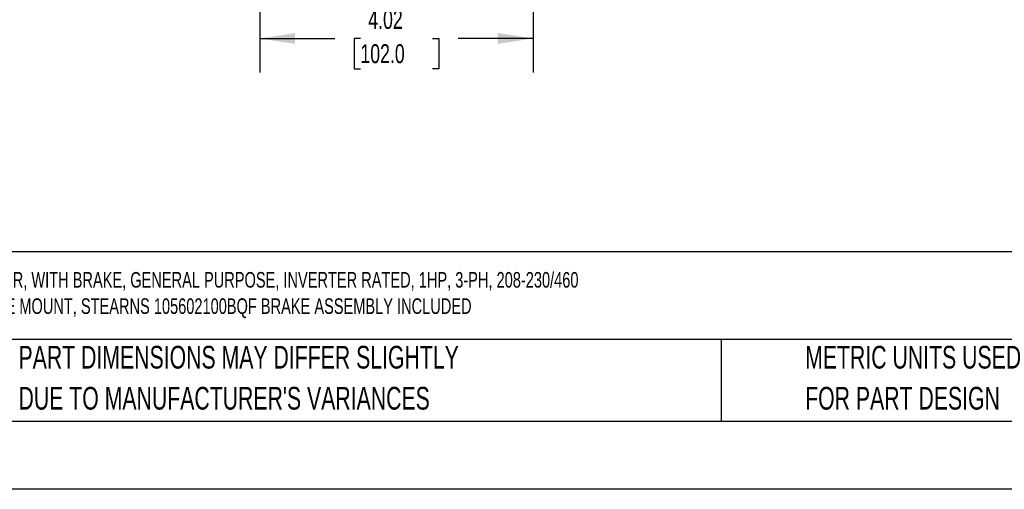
# Model space of a CAD drawing. Header units: inches. Extents: x 0 to 44, y 0 to 34.
# Tile 2 of 18: x 8.7 to 23.2, y 0 to 6.9. Entities that reach past the tile are written whole.
import ezdxf

# ---------------------------------------------------------------- set-up
doc = ezdxf.new("R2010")
doc.units = ezdxf.units.IN
doc.header["$LTSCALE"] = 4
doc.header["$MEASUREMENT"] = 0
doc.linetypes.add('CENTERX2', pattern=[0.8, 0.5, -0.1, 0.1, -0.1])
doc.layers.add('DIMENSIONS', color=140, linetype='Continuous', lineweight=25)
doc.layers.add('TEXT', color=140, linetype='Continuous', lineweight=25)
doc.styles.add('SLDTEXTSTYLE0', font='TXT', dxfattribs={"width": 0.7})
doc.dimstyles.new('SLDDIMSTYLE1', dxfattribs={"dimtxt": 0.277778, "dimasz": 0.52, "dimexe": 0, "dimexo": 0.0625, "dimgap": 0.069444, "dimtad": 0, "dimtih": 1, "dimtoh": 1, "dimrnd": 1e-09, "dimzin": 12, "dimdsep": 46, "dimtxsty": 'SLDTEXTSTYLE0', "dimsah": 1, "dimcen": 0.09, "dimadec": 0, "dimazin": 3, "dimtfac": 1, "dimtofl": 0, "dimtmove": 0, "dimatfit": 3, "dimfxl": 0, "dimfrac": 2, "dimtolj": 1, "dimtzin": 12, "dimarcsym": 0})

# ---------------------------------------------------------------- blocks, each defined once
blk = doc.blocks.new('SW_NOTE_0')
at = {"layer": 'TEXT', "color": 0, "linetype": 'CENTERX2', "lineweight": 18, "char_height": 0.228828, "attachment_point": 1, "style": 'SLDTEXTSTYLE0'}
for s, insert in [('WEG ELECTRIC S SERIES PREMIUM EFFICIENCY AC INDUCTION MOTOR, WITH BRAKE, GENERAL PURPOSE, INVERTER RATED, 1HP, 3-PH, 208-230/460', (0, 0.295)), ('VAC, 1800RPM, TEFC, 56C FRAME, ROLLED STEEL, RIGID BASE/C-FACE MOUNT, STEARNS 105602100BQF BRAKE ASSEMBLY INCLUDED', (0, -0.091))]:
    blk.add_mtext(s, dxfattribs=dict(at, insert=insert))
blk = doc.blocks.new('SW_NOTE_0_3')
at = {"layer": 'TEXT', "color": 0, "linetype": 'CENTERX2', "lineweight": 18, "char_height": 0.33333, "attachment_point": 1, "style": 'SLDTEXTSTYLE0'}
for s, insert in [('PART DIMENSIONS MAY DIFFER SLIGHTLY', (0, 0.43)), ("DUE TO MANUFACTURER'S VARIANCES", (0, -0.172))]:
    blk.add_mtext(s, dxfattribs=dict(at, insert=insert))
blk = doc.blocks.new('SW_NOTE_0_6')
at = {"layer": 'TEXT', "color": 0, "linetype": 'CENTERX2', "lineweight": 18, "char_height": 0.33333, "attachment_point": 1, "style": 'SLDTEXTSTYLE0'}
for s, insert in [('METRIC UNITS USED', (0, 0.43)), ('FOR PART DESIGN', (0, -0.172))]:
    blk.add_mtext(s, dxfattribs=dict(at, insert=insert))
blk = doc.blocks.new('_D_9')
at = {"layer": 'DIMENSIONS'}
for p, q in [((12.222, 8.958), (12.222, 8.317)), ((16.238, 8.958), (16.238, 7.697)), ((12.222, 8.077), (12.222, 6.114)), ((16.238, 7.457), (16.238, 6.114)), ((12.222, 6.614), (13.325, 6.614)), ((13.701, 6.613), (13.608, 6.613)), ((13.608, 6.613), (13.608, 6.171)), ((14.758, 6.613), (14.851, 6.613)), ((14.851, 6.613), (14.851, 6.171)), ((16.238, 6.614), (15.135, 6.614)), ((13.608, 6.171), (13.701, 6.171)), ((14.851, 6.171), (14.758, 6.171))]:
    blk.add_line(p, q, dxfattribs=at)
for points in [[(12.222, 6.614), (12.742, 6.534), (12.742, 6.694)], [(16.238, 6.614), (15.718, 6.694), (15.718, 6.534)]]:
    blk.add_solid(points, dxfattribs=at)
at = {"layer": 'DIMENSIONS', "char_height": 0.2778, "attachment_point": 1, "style": 'SLDTEXTSTYLE0'}
for s, insert in [('4.02', (13.817, 7.033)), ('102.0', (13.701, 6.53))]:
    blk.add_mtext(s, dxfattribs=dict(at, insert=insert))

msp = doc.modelspace()

# ---------------------------------------------------------------- linework, layer by layer
at = {"color": 7, "linetype": 'Continuous'}
msp.add_line((44.0004, 0.0004), (0.0004, 0.0004), dxfattribs=at)
at = {"layer": 'TEXT'}
for p, q in [((43, 3.4844), (1, 3.4844)), ((43, 2.2), (1, 2.2)), ((18.9994, 2.2), (18.9994, 1)), ((1, 1), (43, 1))]:
    msp.add_line(p, q, dxfattribs=at)

# ---------------------------------------------------------------- block references
at = {"layer": 'TEXT', "linetype": 'CENTERX2', "lineweight": 18}
for name, p in [('SW_NOTE_0', (1.2052, 2.8927)), ('SW_NOTE_0_3', (8.6802, 1.6749)), ('SW_NOTE_0_6', (20.2328, 1.6749))]:
    msp.add_blockref(name, p, dxfattribs=at)

# ---------------------------------------------------------------- dimensions: what is measured, and where the dimension line sits
at = {"layer": 'DIMENSIONS'}
dim = msp.add_linear_dim(base=(12.2218, 6.6138), p1=(16.2375, 9.1577), p2=(12.2218, 9.1577), dimstyle='SLDDIMSTYLE1', dxfattribs=at)
dim.commit()
dim.dimension.update_dxf_attribs({"geometry": '_D_9', "text_midpoint": (14.2297, 6.6138), "dimtype": 160})

doc.saveas('drawing.dxf')
